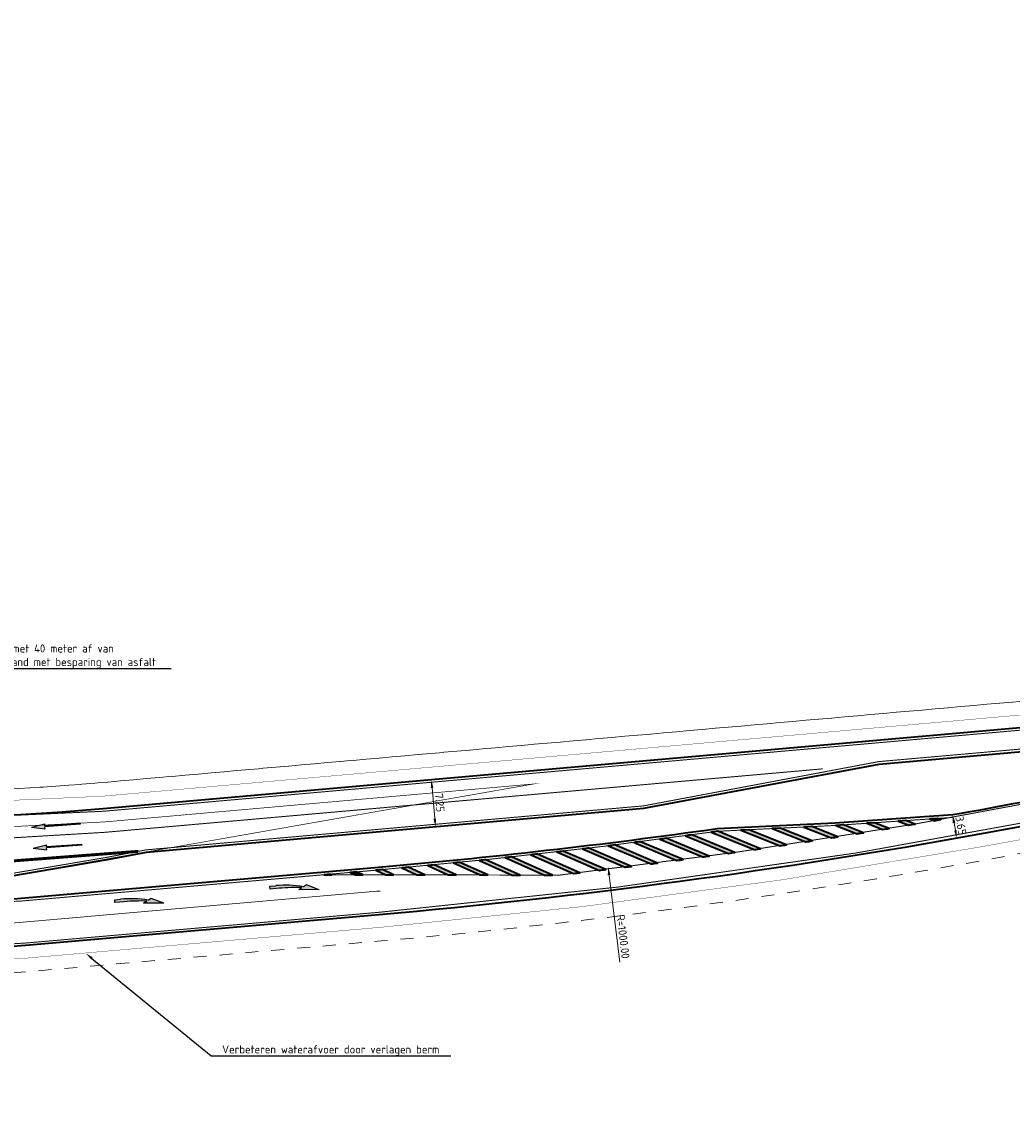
# Model space of a CAD drawing. Header units: metres. Extents: x 169570 to 170928, y 405716 to 407594.
# Tile 16 of 17: x 170538 to 170691, y 406503 to 406671. Entities that reach past the tile are written whole.
import ezdxf
from ezdxf import colors
from ezdxf.entities.mleader import LeaderData, LeaderLine
from ezdxf.math import Vec2, Vec3

# ---------------------------------------------------------------- set-up
doc = ezdxf.new("R2010")
doc.units = ezdxf.units.M
for name, pattern in [('VW-1-3_STREEP', [4, 1, -3]), ('VW-3-3_STREEP', [6, 3, -3]), ('VW-3-9_STREEP', [12, 3, -9]), ('XX-HIDDEN', [4, 2, -2])]:
    doc.linetypes.add(name, pattern=pattern)
doc.layers.get('Defpoints').update_dxf_attribs({"color": 211})
for name, color, linetype, lineweight in [('N-WE-VH-KANTVERHARDING-G', 210, 'Continuous', 35), ('N-WE-VH-VERHARDING_HALFVERHARDING-G', 34, 'XX-HIDDEN', 35), ('N-WE-VW-MARKERING_LANGS_STREEP_13_015-G', 7, 'VW-1-3_STREEP', 35), ('N-WE-VW-MARKERING_LANGS_STREEP_13_45-G', 7, 'VW-1-3_STREEP', 50), ('N-WE-VW-MARKERING_LANGS_STREEP_33_15-G', 7, 'VW-3-3_STREEP', 13), ('N-WE-VW-MARKERING_LANGS_STREEP_39_15-G', 7, 'VW-3-9_STREEP', 13), ('N-WE-VW-MARKERING_LANGS_STREEP_DOORGETROKKEN_15-G', 7, 'Continuous', 13), ('N-WE-VW-MARKERING_PIJL-S-500', 7, 'Continuous', 25), ('N-WE-VW-MARKERING_VERDRIJFSTREEP-G', 7, 'Continuous', 35), ('N-WE-VW-MARKERING_VERDRIJFSTREEP-V-500', 7, 'Continuous', 18), ('N-WE-VW-OPRIJZICHT-G', 10, 'XX-HIDDEN', 13), ('X-XX-AL-M-500', 7, 'Continuous', 18), ('X-XX-AL-T25-500', 7, 'Continuous', 25)]:
    doc.layers.add(name, color=color, linetype=linetype, lineweight=lineweight)
doc.layers.add('N-WE-VW-OBSTAKELVRIJEZONE-G', color=140, linetype='XX-HIDDEN', lineweight=18, plot=False)
doc.styles.add('NLCS-ISO-M500-T25', font='NLCS-ISO.ttf', dxfattribs={"height": 1.25})
doc.dimstyles.new('NLCS-M500-T25-PIJL_L2_H1', dxfattribs={"dimscale": 0.5, "dimtxt": 2.5, "dimasz": 2.5, "dimexe": 2, "dimexo": 2, "dimgap": 0.7, "dimtad": 1, "dimzin": 0, "dimdsep": 46, "dimtxsty": 'NLCS-ISO-M500-T25', "dimcen": 0, "dimdle": 2, "dimclrd": 256, "dimclre": 256, "dimclrt": 256, "dimadec": 1, "dimazin": 0, "dimtfac": 1, "dimtdec": 3, "dimtofl": 0, "dimtmove": 0, "dimatfit": 3, "dimfxl": 2, "dimfxlon": 1, "dimtfillclr": 256, "dimtolj": 1, "dimtzin": 0, "dimlwd": -1, "dimlwe": -1, "dimarcsym": 0})

# ---------------------------------------------------------------- blocks, each defined once
blk = doc.blocks.new('N-SVW-MARKERING_PIJL_VERDRIJF_RE_7.5')
at = {"linetype": 'Continuous'}
blk.add_hatch(color=256, dxfattribs=at).paths.add_polyline_path([(7.5, -0.99), (5.63, -0.07), (5.15, -0.31, 0.06388), (0.9, 0.22), (0, 0.22), (0, -0.23), (1.44, -0.23, -0.028877), (4.9, -0.42), (4.38, -0.69)])
for p, q in [((0, 0.22), (0.9, 0.22)), ((0, -0.23), (0, 0.22)), ((1.44, -0.23), (0, -0.23)), ((4.38, -0.69), (4.9, -0.42)), ((7.5, -0.99), (4.38, -0.69)), ((5.63, -0.07), (5.15, -0.31)), ((7.5, -0.99), (5.63, -0.07))]:
    blk.add_line(p, q, dxfattribs=at)
for centre, radius, start, end in [((0.96, -16.6), 16.83, 75.5814, 90.2017), ((1.44, -30.25), 30.03, 83.3837, 89.9999)]:
    blk.add_arc(centre, radius, start, end, dxfattribs=at)
blk = doc.blocks.new('N-SVW-MARKERING_PIJL_RD_7.5')
blk.add_hatch(color=256).paths.add_polyline_path([(5.45, 0.375), (5.45, 0.075), (0, 0.075), (0, -0.075), (5.45, -0.075), (5.45, -0.375), (7.5, 0)])
for p, q in [((0, 0.075), (5.45, 0.075)), ((0, -0.075), (0, 0.075)), ((5.45, 0.375), (5.45, 0.075)), ((7.5, 0), (5.45, 0.375)), ((7.5, 0), (5.45, -0.375)), ((0, -0.075), (5.45, -0.075)), ((5.45, -0.075), (5.45, -0.375))]:
    blk.add_line(p, q)
blk = doc.blocks.new('*D1018')
at = {"layer": 'Defpoints', "color": 0, "transparency": 16777216}
for p in [(170596.17, 407129.03), (170317.67, 406582.68)]:
    blk.add_point(p, dxfattribs=at)
at = {"layer": 'X-XX-AL-M-500', "transparency": 16777216}
blk.add_line((170310.31, 406568.24), (170317.1, 406581.57), dxfattribs=at)
blk.add_solid([(170316.92, 406581.66), (170317.29, 406581.47), (170317.67, 406582.68)], dxfattribs=at)
at = {"layer": 'X-XX-AL-M-500', "transparency": 16777216, "insert": (170311.02, 406571.78), "char_height": 1.25, "attachment_point": 5, "rotation": 62.9899, "style": 'NLCS-ISO-M500-T25'}
blk.add_mtext('\\A1;R=613.24', dxfattribs=at)
blk = doc.blocks.new('*D1072')
at = {"layer": 'Defpoints', "color": 0, "transparency": 16777216}
for p in [(170506.07, 407533.35), (170628.25, 406540.85)]:
    blk.add_point(p, dxfattribs=at)
at = {"layer": 'X-XX-AL-M-500', "transparency": 16777216}
blk.add_line((170630.05, 406526.2), (170628.4, 406539.61), dxfattribs=at)
blk.add_solid([(170628.61, 406539.63), (170628.19, 406539.58), (170628.25, 406540.85)], dxfattribs=at)
at = {"layer": 'X-XX-AL-M-500', "transparency": 16777216, "insert": (170630.55, 406530.14), "char_height": 1.25, "attachment_point": 5, "rotation": 277.0181, "style": 'NLCS-ISO-M500-T25'}
blk.add_mtext('\\A1;R=1000.00', dxfattribs=at)
blk = doc.blocks.new('*D1076')
at = {"layer": 'Defpoints', "color": 0, "transparency": 16777216}
for p in [(170601.01, 406554.28), (170601.01, 406554.28), (170601.64, 406547.05)]:
    blk.add_point(p, dxfattribs=at)
at = {"layer": 'X-XX-AL-M-500', "transparency": 16777216}
for p, q in [((170601.01, 406554.28), (170600.01, 406554.19)), ((170601.53, 406548.3), (170601.12, 406553.03)), ((170601.64, 406547.05), (170600.65, 406546.97))]:
    blk.add_line(p, q, dxfattribs=at)
for points in [[(170601.32, 406553.05), (170600.91, 406553.01), (170601.01, 406554.28)], [(170601.74, 406548.32), (170601.33, 406548.28), (170601.64, 406547.05)]]:
    blk.add_solid(points, dxfattribs=at)
at = {"layer": 'X-XX-AL-M-500', "transparency": 16777216, "insert": (170602.3, 406550.75), "char_height": 1.25, "attachment_point": 5, "rotation": 275.0504, "style": 'NLCS-ISO-M500-T25'}
blk.add_mtext('\\A1;7.25', dxfattribs=at)
blk = doc.blocks.new('*D1735')
at = {"layer": 'Defpoints', "color": 0, "transparency": 16777216}
for p in [(170681.34, 406548.86), (170681.34, 406548.86), (170681.98, 406545.27)]:
    blk.add_point(p, dxfattribs=at)
at = {"layer": 'X-XX-AL-M-500', "transparency": 16777216}
for p, q in [((170681.34, 406548.86), (170682.33, 406549.04)), ((170681.77, 406546.5), (170681.56, 406547.63)), ((170681.98, 406545.27), (170682.97, 406545.44))]:
    blk.add_line(p, q, dxfattribs=at)
for points in [[(170681.77, 406547.67), (170681.36, 406547.59), (170681.34, 406548.86)], [(170681.97, 406546.53), (170681.56, 406546.46), (170681.98, 406545.27)]]:
    blk.add_solid(points, dxfattribs=at)
at = {"layer": 'X-XX-AL-M-500', "transparency": 16777216, "insert": (170682.62, 406547.23), "char_height": 1.25, "attachment_point": 5, "rotation": 280.0951, "style": 'NLCS-ISO-M500-T25'}
blk.add_mtext('\\A1;3.65', dxfattribs=at)

msp = doc.modelspace()

# ---------------------------------------------------------------- hatches: boundary and pattern name
at = {"layer": 'N-WE-VW-MARKERING_VERDRIJFSTREEP-V-500'}
h = msp.add_hatch(color=256, dxfattribs=at)
h.dxf.hatch_style = 1
edge = h.paths.add_edge_path()
edge.add_line((170659.625, 406547.07), (170658.406, 406547.01))
edge.add_line((170658.406, 406547.01), (170662.679, 406545.34))
edge.add_arc((170506.066, 407533.354), 1000.35, 279.007166, 279.063786)
edge.add_line((170663.655, 406545.495), (170659.625, 406547.07))
h = msp.add_hatch(color=256, dxfattribs=at)
h.dxf.hatch_style = 1
edge = h.paths.add_edge_path()
edge.add_line((170664.507, 406547.337), (170663.327, 406547.257))
edge.add_line((170663.327, 406547.257), (170666.643, 406545.976))
edge.add_arc((170506.066, 407533.354), 1000.35, 279.237096, 279.293717)
edge.add_line((170667.618, 406546.135), (170664.507, 406547.337))
h = msp.add_hatch(color=256, dxfattribs=at)
h.dxf.hatch_style = 1
edge = h.paths.add_edge_path()
edge.add_line((170669.294, 406547.664), (170668.104, 406547.583))
edge.add_line((170668.104, 406547.583), (170670.604, 406546.629))
edge.add_arc((170506.066, 407533.354), 1000.35, 279.467026, 279.523647)
edge.add_line((170671.579, 406546.792), (170669.294, 406547.664))
h = msp.add_hatch(color=256, dxfattribs=at)
h.dxf.hatch_style = 1
edge = h.paths.add_edge_path()
edge.add_line((170674.132, 406547.993), (170672.932, 406547.912))
edge.add_line((170672.932, 406547.912), (170674.562, 406547.297))
edge.add_arc((170506.066, 407533.354), 1000.35, 279.696957, 279.753577)
edge.add_line((170675.537, 406547.464), (170674.132, 406547.993))
h = msp.add_hatch(color=256, dxfattribs=at)
h.dxf.hatch_style = 1
edge = h.paths.add_edge_path()
edge.add_line((170679.022, 406548.327), (170677.812, 406548.244))
edge.add_line((170677.812, 406548.244), (170678.518, 406547.981))
edge.add_arc((170506.066, 407533.354), 1000.35, 279.926887, 279.983508)
edge.add_line((170679.492, 406548.152), (170679.022, 406548.327))
h = msp.add_hatch(color=256, dxfattribs=at)
h.dxf.hatch_style = 1
edge = h.paths.add_edge_path()
edge.add_arc((170506.066, 407533.354), 996.75, 277.502283, 277.559715, ccw=False)
edge.add_line((170636.208, 406545.137), (170642.824, 406542.396))
edge.add_arc((170506.066, 407533.354), 1000.35, 277.857514, 277.914134)
edge.add_line((170643.803, 406542.532), (170637.198, 406545.268))
h = msp.add_hatch(color=256, dxfattribs=at)
h.dxf.hatch_style = 1
edge = h.paths.add_edge_path()
edge.add_arc((170506.066, 407533.354), 996.75, 277.732213, 277.789646, ccw=False)
edge.add_line((170640.172, 406545.667), (170646.8, 406542.953))
edge.add_arc((170506.066, 407533.354), 1000.35, 278.087444, 278.144065)
edge.add_line((170647.778, 406543.093), (170641.162, 406545.802))
h = msp.add_hatch(color=256, dxfattribs=at)
h.dxf.hatch_style = 1
edge = h.paths.add_edge_path()
edge.add_line((170645.132, 406546.349), (170645.086, 406546.347))
edge.add_arc((170506.066, 407533.354), 996.75, 277.962143, 278.017337, ccw=False)
edge.add_line((170644.135, 406546.213), (170650.773, 406543.526))
edge.add_arc((170506.066, 407533.354), 1000.35, 278.317375, 278.373995)
edge.add_line((170651.751, 406543.669), (170645.132, 406546.349))
h = msp.add_hatch(color=256, dxfattribs=at)
h.dxf.hatch_style = 1
edge = h.paths.add_edge_path()
edge.add_line((170649.912, 406546.587), (170648.715, 406546.527))
edge.add_line((170648.715, 406546.527), (170654.744, 406544.115))
edge.add_arc((170506.066, 407533.354), 1000.35, 278.547305, 278.603925)
edge.add_line((170655.722, 406544.262), (170649.912, 406546.587))
h = msp.add_hatch(color=256, dxfattribs=at)
h.dxf.hatch_style = 1
edge = h.paths.add_edge_path()
edge.add_line((170654.742, 406546.827), (170653.534, 406546.767))
edge.add_line((170653.534, 406546.767), (170658.713, 406544.719))
edge.add_arc((170506.066, 407533.354), 1000.35, 278.777235, 278.833856)
edge.add_line((170659.69, 406544.871), (170654.742, 406546.827))
h = msp.add_hatch(color=256, dxfattribs=at)
h.dxf.hatch_style = 1
edge = h.paths.add_edge_path()
edge.add_arc((170506.066, 407533.354), 996.75, 276.812491, 276.869924, ccw=False)
edge.add_line((170624.301, 406543.642), (170630.884, 406540.822))
edge.add_arc((170506.066, 407533.354), 1000.35, 277.167723, 277.224343)
edge.add_line((170631.865, 406540.946), (170625.293, 406543.761))
h = msp.add_hatch(color=256, dxfattribs=at)
h.dxf.hatch_style = 1
edge = h.paths.add_edge_path()
edge.add_arc((170506.066, 407533.354), 996.75, 277.042422, 277.099855, ccw=False)
edge.add_line((170628.272, 406544.124), (170634.866, 406541.331))
edge.add_arc((170506.066, 407533.354), 1000.35, 277.397653, 277.454273)
edge.add_line((170635.847, 406541.459), (170629.264, 406544.247))
h = msp.add_hatch(color=256, dxfattribs=at)
h.dxf.hatch_style = 1
edge = h.paths.add_edge_path()
edge.add_arc((170506.066, 407533.354), 996.75, 277.272352, 277.329785, ccw=False)
edge.add_line((170632.241, 406544.622), (170638.846, 406541.856))
edge.add_arc((170506.066, 407533.354), 1000.35, 277.627583, 277.684204)
edge.add_line((170639.826, 406541.987), (170633.232, 406544.749))
h = msp.add_hatch(color=256, dxfattribs=at)
h.dxf.hatch_style = 1
edge = h.paths.add_edge_path()
edge.add_arc((170506.066, 407533.354), 996.75, 275.89277, 275.950203, ccw=False)
edge.add_line((170608.4, 406541.871), (170613.449, 406539.612))
edge.add_line((170613.449, 406539.612), (170614.678, 406539.61))
edge.add_line((170614.678, 406539.61), (170609.393, 406541.974))
h = msp.add_hatch(color=256, dxfattribs=at)
h.dxf.hatch_style = 1
edge = h.paths.add_edge_path()
edge.add_arc((170506.066, 407533.354), 996.75, 276.1227, 276.180133, ccw=False)
edge.add_line((170612.378, 406542.29), (170618.447, 406539.603))
edge.add_line((170618.447, 406539.603), (170619.688, 406539.601))
edge.add_line((170619.688, 406539.601), (170613.371, 406542.397))
h = msp.add_hatch(color=256, dxfattribs=at)
h.dxf.hatch_style = 1
edge = h.paths.add_edge_path()
edge.add_arc((170506.066, 407533.354), 996.75, 276.352631, 276.410063, ccw=False)
edge.add_line((170616.354, 406542.725), (170622.914, 406539.852))
edge.add_arc((170506.066, 407533.354), 1000.35, 276.707862, 276.764482)
edge.add_line((170623.896, 406539.968), (170617.347, 406542.836))
h = msp.add_hatch(color=256, dxfattribs=at)
h.dxf.hatch_style = 1
edge = h.paths.add_edge_path()
edge.add_arc((170506.066, 407533.354), 996.75, 276.582611, 276.639994, ccw=False)
edge.add_line((170620.329, 406543.175), (170620.329, 406543.175))
edge.add_line((170620.329, 406543.175), (170626.9, 406540.329))
edge.add_arc((170506.066, 407533.354), 1000.35, 276.937792, 276.994413)
edge.add_line((170627.881, 406540.449), (170621.321, 406543.29))
h = msp.add_hatch(color=256, dxfattribs=at)
h.dxf.hatch_style = 1
edge = h.paths.add_edge_path()
edge.add_arc((170506.066, 407533.354), 996.75, 274.973048, 275.030481, ccw=False)
edge.add_line((170592.472, 406540.356), (170593.991, 406539.647))
edge.add_line((170593.991, 406539.647), (170595.178, 406539.645))
edge.add_line((170595.178, 406539.645), (170593.467, 406540.444))
h = msp.add_hatch(color=256, dxfattribs=at)
h.dxf.hatch_style = 1
edge = h.paths.add_edge_path()
edge.add_arc((170506.066, 407533.354), 996.75, 275.202979, 275.260411, ccw=False)
edge.add_line((170596.456, 406540.711), (170598.778, 406539.638))
edge.add_line((170598.778, 406539.638), (170599.975, 406539.636))
edge.add_line((170599.975, 406539.636), (170597.451, 406540.802))
h = msp.add_hatch(color=256, dxfattribs=at)
h.dxf.hatch_style = 1
edge = h.paths.add_edge_path()
edge.add_arc((170506.066, 407533.354), 996.75, 275.432909, 275.490342, ccw=False)
edge.add_line((170600.439, 406541.082), (170603.615, 406539.63))
edge.add_line((170603.615, 406539.63), (170604.823, 406539.628))
edge.add_line((170604.823, 406539.628), (170601.433, 406541.177))
h = msp.add_hatch(color=256, dxfattribs=at)
h.dxf.hatch_style = 1
edge = h.paths.add_edge_path()
edge.add_arc((170506.066, 407533.354), 996.75, 275.66284, 275.720272, ccw=False)
edge.add_line((170604.42, 406541.469), (170608.505, 406539.621))
edge.add_line((170608.505, 406539.621), (170609.723, 406539.619))
edge.add_line((170609.723, 406539.619), (170605.414, 406541.568))
h = msp.add_hatch(color=256, dxfattribs=at)
h.dxf.hatch_style = 1
h.paths.add_polyline_path([(170585.498, 406539.751), (170584.502, 406539.664), (170585.688, 406539.662)])
h = msp.add_hatch(color=256, dxfattribs=at)
h.dxf.hatch_style = 1
h.paths.add_polyline_path([(170589.483, 406540.097), (170588.487, 406540.01), (170589.246, 406539.655), (170590.432, 406539.653)])

# ---------------------------------------------------------------- linework, layer by layer
at = {"layer": 'N-WE-VH-KANTVERHARDING-G', "transparency": 33554687}
for points in [[(170926.575, 406581.806), (170887.469, 406578.37), (170799.743, 406570.471, -0.0096401), (170761.282, 406567.754, 0.0092271), (170724.333, 406565.175), (170550.431, 406549.806, -0.0641672), (170449.192, 406553.859, -0.2021406), (170119.561, 406763.785), (170046.322, 406869.741), (170041.947, 406877.651), (170036.042, 406888.017), (170028.505, 406900.55, 0.0237481), (169997.132, 406937.482, 0.0316107), (169968.599, 406964.379, -0.3804456), (169965.599, 406984.093, -0.0516776), (169978.551, 407000.132, -0.0142753), (170000.794, 407021.259), (170056.355, 407071.799), (170069.178, 407083.196)], [(170927.217, 406574.314), (170888.175, 406570.928), (170801.664, 406563.114), (170777.855, 406560.512, 0.0177169), (170718.284, 406551.856), (170685.473, 406545.895, -0.0232685), (170592.939, 406533.496), (170538.438, 406528.761, -0.0437771), (170476.633, 406528.812)], [(170469.821, 406540.042, 0.0317731), (170521.456, 406537.51), (170536.357, 406539.474), (170551.123, 406541.981), (170557.104, 406543.117), (170633.729, 406549.889), (170670.001, 406556.709), (170724.654, 406561.539, -0.0077804), (170755.691, 406563.796, -0.9620949), (170755.882, 406561.806, 0.0158577), (170702.492, 406552.861, -0.0053808), (170681.345, 406548.861, -0.0053808)], [(170681.345, 406548.861), (170663.191, 406547.624), (170645.05, 406546.72, -0.0133204), (170592.312, 406540.719), (170537.81, 406535.984, -0.053588), (170463.792, 406537.494, -0.8037525), (170463.618, 406539.44, -0.1050153), (170469.821, 406540.042)]]:
    msp.add_lwpolyline(points, format="xyb", dxfattribs=at)
at = {"layer": 'N-WE-VH-VERHARDING_HALFVERHARDING-G', "const_width": 0.05, "flags": 128}
for points in [[(170926.404, 406583.749), (170887.297, 406580.312), (170799.568, 406572.413, -0.0096401), (170761.182, 406569.701, 0.0092271), (170724.161, 406567.117), (170550.259, 406551.748, -0.0641672), (170449.519, 406555.781, -0.2021406), (170121.165, 406764.894), (170047.981, 406870.77), (170043.648, 406878.606), (170037.725, 406889.002), (170030.119, 406901.651, 0.0238031), (169998.556, 406938.814, 0.0327915), (169968.708, 406966.818, 0.0327915)], [(170927.354, 406572.765), (170802.754, 406561.272), (170778.067, 406558.573, 0.0177169), (170718.632, 406549.937), (170685.822, 406543.976, -0.0232685), (170593.108, 406531.553), (170538.607, 406526.818, -0.0488952), (170469.233, 406527.584)]]:
    msp.add_lwpolyline(points, format="xyb", dxfattribs=at)
at = {"layer": 'N-WE-VW-MARKERING_LANGS_STREEP_13_015-G', "ltscale": 2, "transparency": 33554687, "const_width": 0.15, "flags": 128}
msp.add_lwpolyline([(170482.175, 406546.036, 0.0429387), (170550.75, 406546.195), (170661.331, 406555.968)], format="xyb", dxfattribs=at)
at = {"layer": 'N-WE-VW-MARKERING_LANGS_STREEP_13_45-G', "ltscale": 2, "const_width": 0.45, "flags": 128}
msp.add_lwpolyline([(170497.896, 406541.628, 0.0359809), (170555.857, 406543.262)], format="xyb", dxfattribs=at)
at = {"layer": 'N-WE-VW-MARKERING_LANGS_STREEP_33_15-G', "ltscale": 2, "const_width": 0.15, "flags": 128}
for points in [[(170926.607, 406581.432), (170887.503, 406577.996), (170799.777, 406570.097, -0.0096401), (170761.301, 406567.379, 0.0092271), (170724.366, 406564.801), (170550.464, 406549.432, -0.0641672), (170449.129, 406553.489, -0.2021406), (170119.252, 406763.572), (170046.002, 406869.543), (170041.62, 406877.468), (170035.718, 406887.828), (170028.195, 406900.338, 0.0237375), (169996.858, 406937.226, 0.0316107), (169968.36, 406964.091, -0.3804456), (169965.285, 406984.297, -0.0115198), (169967.893, 406988.116, 0.0115198)], [(170927.178, 406574.754), (170888.141, 406571.301), (170793.68, 406562.77, 0.0269166), (170703.135, 406549.65, -0.0277693), (170592.907, 406533.87), (170538.405, 406529.134, -0.0437771), (170476.666, 406529.186, 0.4070951), (170460.032, 406515.6)]]:
    msp.add_lwpolyline(points, format="xyb", dxfattribs=at)
at = {"layer": 'N-WE-VW-MARKERING_LANGS_STREEP_39_15-G', "linetype": 'ByBlock', "ltscale": 2, "flags": 128}
msp.add_lwpolyline([(170477.521, 406532.373, 0.0433696), (170538.124, 406532.372), (170592.625, 406537.108, 0.0001181), (170593.096, 406537.149, 0.0001181)], format="xyb", dxfattribs=at)
at = {"layer": 'N-WE-VW-MARKERING_LANGS_STREEP_DOORGETROKKEN_15-G', "const_width": 0.15, "flags": 128}
for points in [[(170469.863, 406540.414, 0.0317596), (170521.428, 406537.885), (170536.301, 406539.845), (170551.056, 406542.35), (170557.052, 406543.489), (170633.678, 406550.261), (170669.949, 406557.081), (170724.621, 406561.912, -0.0092271), (170761.45, 406564.483, 0.0096401), (170800.037, 406567.209), (170887.763, 406575.108), (170926.855, 406578.543)], [(170887.881, 406574.19), (170793.419, 406565.658, 0.0269166), (170702.566, 406552.493, -0.02071), (170620.742, 406539.599)], [(170681.391, 406548.488), (170663.213, 406547.249), (170645.086, 406546.347, -0.0133161), (170592.344, 406540.345), (170537.843, 406535.61, -0.053588), (170463.744, 406537.122)]]:
    msp.add_lwpolyline(points, format="xyb", dxfattribs=at)
msp.add_lwpolyline([(170620.742, 406539.599), (170584.502, 406539.664)], dxfattribs=at)
at = {"layer": 'N-WE-VW-MARKERING_VERDRIJFSTREEP-G', "flags": 128}
for points in [[(170659.625, 406547.07), (170658.406, 406547.01), (170662.679, 406545.34, 0.0002471), (170663.655, 406545.495)], [(170664.507, 406547.337), (170663.327, 406547.257), (170666.643, 406545.976, 0.0002471), (170667.618, 406546.135)], [(170669.294, 406547.664), (170668.104, 406547.583), (170670.604, 406546.629, 0.0002471), (170671.579, 406546.792)], [(170674.132, 406547.993), (170672.932, 406547.912), (170674.562, 406547.297, 0.0002471), (170675.537, 406547.464)], [(170679.022, 406548.327), (170677.812, 406548.244), (170678.518, 406547.981, 0.0002471), (170679.492, 406548.152)], [(170641.162, 406545.802, -0.0002506), (170640.172, 406545.667), (170646.8, 406542.953, 0.0002471), (170647.778, 406543.093)], [(170645.132, 406546.349), (170645.086, 406546.347, -0.0002408), (170644.135, 406546.213), (170650.773, 406543.526, 0.0002471), (170651.751, 406543.669)], [(170649.912, 406546.587), (170648.715, 406546.527), (170654.744, 406544.115, 0.0002471), (170655.722, 406544.262)], [(170654.742, 406546.827), (170653.534, 406546.767), (170658.713, 406544.719, 0.0002471), (170659.69, 406544.871)], [(170625.293, 406543.761, -0.0002506), (170624.301, 406543.642), (170630.884, 406540.822, 0.0002471), (170631.865, 406540.946)], [(170629.264, 406544.247, -0.0002506), (170628.272, 406544.124), (170634.866, 406541.331, 0.0002471), (170635.847, 406541.459)], [(170633.232, 406544.749, -0.0002506), (170632.241, 406544.622), (170638.846, 406541.856, 0.0002471), (170639.826, 406541.987)], [(170637.198, 406545.268, -0.0002506), (170636.208, 406545.137), (170642.824, 406542.396, 0.0002471), (170643.803, 406542.532)], [(170609.393, 406541.974, -0.0002506), (170608.4, 406541.871), (170613.449, 406539.612), (170614.678, 406539.61)], [(170613.371, 406542.397, -0.0002506), (170612.378, 406542.29), (170618.447, 406539.603), (170619.688, 406539.601)], [(170617.347, 406542.836, -0.0002506), (170616.354, 406542.725), (170622.914, 406539.852, 0.0002471), (170623.896, 406539.968)], [(170621.321, 406543.29, -0.0002504), (170620.329, 406543.175), (170620.329, 406543.175), (170626.9, 406540.329, 0.0002471), (170627.881, 406540.449)], [(170593.467, 406540.444, -0.0002506), (170592.472, 406540.356), (170593.991, 406539.647), (170595.178, 406539.645)], [(170597.451, 406540.802, -0.0002506), (170596.456, 406540.711), (170598.778, 406539.638), (170599.975, 406539.636)], [(170601.433, 406541.177, -0.0002506), (170600.439, 406541.082), (170603.615, 406539.63), (170604.823, 406539.628)], [(170605.414, 406541.568, -0.0002506), (170604.42, 406541.469), (170608.505, 406539.621), (170609.723, 406539.619)]]:
    msp.add_lwpolyline(points, format="xyb", close=True, dxfattribs=at)
for points in [[(170585.498, 406539.751), (170584.502, 406539.664), (170585.688, 406539.662)], [(170589.483, 406540.097), (170588.487, 406540.01), (170589.246, 406539.655), (170590.432, 406539.653)]]:
    msp.add_lwpolyline(points, close=True, dxfattribs=at)
at = {"layer": 'N-WE-VW-OBSTAKELVRIJEZONE-G', "transparency": 33554687, "flags": 128}
for points in [[(170070.839, 407081.327), (170058.026, 407069.94), (170002.47, 407019.404, 0.0142794), (169980.324, 406998.369, 0.0525686), (169967.508, 406982.44, 0.2314095), (169966.218, 406971.534, -0.0367059), (170000.09, 406940.248, -0.023862), (170031.856, 406902.837), (170039.537, 406890.063), (170045.479, 406879.634), (170049.768, 406871.877), (170122.892, 406766.088, 0.2021406), (170449.87, 406557.852, 0.0641672), (170550.074, 406553.84), (170723.976, 406569.209, -0.0092271), (170761.074, 406571.799, 0.0096401), (170799.38, 406574.504), (170887.11, 406582.404), (170926.22, 406585.841)], [(170214.229, 406666.224, 0.1322073), (170449.87, 406557.852, 0.0641672), (170550.074, 406553.84), (170723.976, 406569.209, -0.0092271), (170761.074, 406571.799, 0.0096401), (170799.38, 406574.504), (170887.106, 406582.403), (170926.196, 406585.86)], [(170927.561, 406570.298), (170888.539, 406566.894), (170794.078, 406558.363, 0.0269166), (170704.004, 406545.311, -0.0277693), (170593.29, 406529.461), (170538.788, 406524.726, -0.0479368), (170470.365, 406525.351)]]:
    msp.add_lwpolyline(points, format="xyb", dxfattribs=at)
at = {"layer": 'N-WE-VW-OPRIJZICHT-G', "transparency": 33554687, "const_width": 0.1, "flags": 128}
msp.add_lwpolyline([(170461.796, 406549.883, 0.055921), (170550.609, 406547.789), (170616.751, 406553.634), (170458.455, 406525.848)], format="xyb", close=True, dxfattribs=at)

# ---------------------------------------------------------------- block references
at = {"layer": 'N-WE-VW-MARKERING_PIJL-S-500'}
for name, p, rotation in [('N-SVW-MARKERING_PIJL_RD_7.5', (170546.885, 406547.502), 183.9725635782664), ('N-SVW-MARKERING_PIJL_RD_7.5', (170547.141, 406544.262), 183.9769308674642), ('N-SVW-MARKERING_PIJL_VERDRIJF_RE_7.5', (170576.143, 406537.673), 4.96568481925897), ('N-SVW-MARKERING_PIJL_VERDRIJF_RE_7.5', (170552.233, 406535.596), 4.965684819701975)]:
    msp.add_blockref(name, p, dxfattribs=dict(at, rotation=rotation))

# ---------------------------------------------------------------- dimensions: what is measured, and where the dimension line sits
at = {"layer": 'X-XX-AL-M-500'}
for center, mpoint, picture, middle in [((170506.066, 407533.354), (170628.249, 406540.847), '*D1072', (170629.581, 406530.024)), ((170596.173, 407129.03), (170317.672, 406582.68), '*D1018', (170311.891, 406571.339))]:
    dim = msp.add_radius_dim(center=center, mpoint=mpoint, dimstyle='NLCS-M500-T25-PIJL_L2_H1', override={"dimpost": 'R=<>'}, dxfattribs=at)
    dim.commit()
    dim.dimension.update_dxf_attribs({"geometry": picture, "text_midpoint": middle, "dimtype": 164})
for p1, p2, picture, middle in [((170601.644, 406547.054), (170601.006, 406554.276), '*D1076', (170602.296, 406550.75)), ((170681.985, 406545.267), (170681.345, 406548.861), '*D1735', (170682.625, 406547.235))]:
    dim = msp.add_aligned_dim(p1=p1, p2=p2, distance=0, dimstyle='NLCS-M500-T25-PIJL_L2_H1', dxfattribs=at)
    dim.commit()
    dim.dimension.update_dxf_attribs({"geometry": picture, "text_midpoint": middle})

# ---------------------------------------------------------------- leaders
at = {"layer": 'Defpoints', "transparency": 33554687}
ml = msp.add_multileader_mtext('Standard', dxfattribs=at)
ml.set_content('Opstellengte op linksafvak wijkt met 40 meter af van \\Poorspronkelijke 54 meter in verband met besparing van asfalt', color=256, style='NLCS-ISO-M500-T25')
ml.set_leader_properties(color=256, linetype='ByLayer', lineweight=-1)
ml.build(insert=Vec2(0, 0))
ml.multileader.update_dxf_attribs({"text_left_attachment_type": 5, "text_right_attachment_type": 5, "dogleg_length": 1.25, "arrow_head_size": 1.25})
ctx = ml.context
ctx.base_point, ctx.char_height, ctx.arrow_head_size, ctx.landing_gap_size, ctx.plane_origin = Vec3(170511.202, 406571.426), 1.25, 1.25, 0.45, Vec3(170588.341, 406538.638)
ctx.left_attachment, ctx.right_attachment = 5, 5
notes = []
notes.append((ctx, [(1, (1, 1, 0), (170509.952, 406571.426), (1, 0), 1.25, [(0, [(170501.037, 406539.436)], 0, [])])]))
ctx.mtext.insert, ctx.mtext.flow_direction = Vec3(170511.652, 406575.134), 5
at = {"layer": 'X-XX-AL-T25-500', "transparency": 33554687}
ml = msp.add_multileader_mtext('Standard', dxfattribs=at)
ml.set_content('Verbeteren waterafvoer door verlagen berm', color=256, style='NLCS-ISO-M500-T25')
ml.set_leader_properties(color=256, linetype='ByLayer', lineweight=-1)
ml.build(insert=Vec2(0, 0))
ml.multileader.update_dxf_attribs({"text_left_attachment_type": 5, "text_right_attachment_type": 5, "dogleg_length": 1.25, "arrow_head_size": 1.25})
ctx = ml.context
ctx.base_point, ctx.char_height, ctx.arrow_head_size, ctx.landing_gap_size, ctx.plane_origin = Vec3(170568.312, 406511.754), 1.25, 1.25, 0.45, Vec3(170555.245, 406485.1)
ctx.left_attachment, ctx.right_attachment = 5, 5
notes.append((ctx, [(1, (1, 1, 0), (170567.062, 406511.754), (1, 0), 1.25, [(0, [(170547.74, 406527.558)], 0, [])])]))
ctx.mtext.insert, ctx.mtext.flow_direction = Vec3(170568.762, 406513.379), 5
for ctx, leaders in notes:
    for number, flags, end, landing, length, lines in leaders:
        leader = LeaderData()
        leader.index, (leader.has_last_leader_line, leader.has_dogleg_vector, leader.attachment_direction) = number, flags
        leader.last_leader_point, leader.dogleg_vector, leader.dogleg_length = Vec3(end), Vec3(landing), length
        for number, points, colour, breaks in lines:
            line = LeaderLine()
            line.index, line.vertices, line.color, line.breaks = number, Vec3.list(points), colors.encode_raw_color(colour), breaks
            leader.lines.append(line)
        ctx.leaders.append(leader)

doc.saveas('drawing.dxf')
